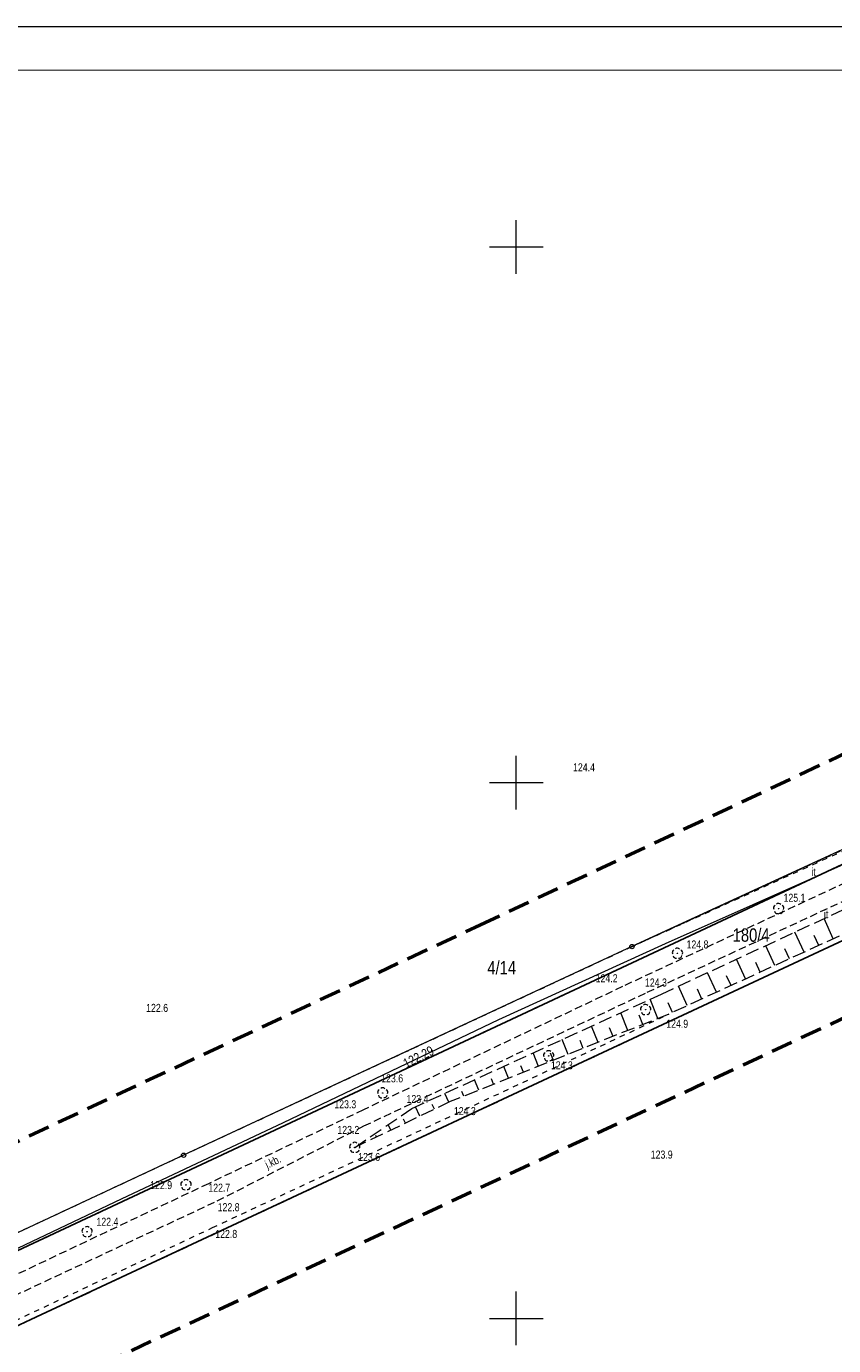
# Model space of a CAD drawing. Header units: metres. Extents: x 6443052 to 6445155, y 6013553 to 6014840.
# Tile 16 of 36: x 6443609 to 6443759, y 6013895 to 6014141. Entities that reach past the tile are written whole.
import ezdxf
from ezdxf.enums import TextEntityAlignment as Align

# ---------------------------------------------------------------- set-up
doc = ezdxf.new("R2010")
doc.units = ezdxf.units.M
doc.header["$MEASUREMENT"] = 0
for name, pattern in [('L_0_03', [2, 1, -1]), ('L_0_05', [3.5, 2.5, -1]), ('L_0_06', [4, 3, -1]), ('L_0_0C', [6, 4, -2]), ('L_0_56', [2.1, 1.4, -0.7]), ('L_0_AD', [0])]:
    doc.linetypes.add(name, pattern=pattern)
doc.layers.get('0').update_dxf_attribs({"linetype": 'CONTINUOUS', "lineweight": 18})
for name, color, linetype, lineweight in [('203_punkt_graniczny', 7, 'CONTINUOUS', 18), ('211_numer_dzialki_ewidencyjnej', 96, 'CONTINUOUS', 18), ('217_kontur_klasyfikacyjny', 3, 'L_0_06', 18), ('218_kontur_uzytku_gruntowego', 3, 'L_0_06', 18), ('219_dzialka_ewidencyjna', 96, 'CONTINUOUS', 25), ('luk_G_DRO', 7, 'L_0_56', 18), ('luk_G_SIE_W', 5, 'CONTINUOUS', 18), ('luk_G_SKA', 7, 'L_0_05', 18), ('Ramka_wewn_1_i_opis', 7, 'CONTINUOUS', 18), ('siatka', 7, 'CONTINUOUS', 18), ('srednie_nap_pomiar', 1, 'L_0_AD', 18), ('uzytek_pomiar', 7, 'L_0_03', 18), ('Uzytki_gruntowe_POMIOERZONE', 7, 'L_0_03', 18), ('wys_odzysk', 7, 'CONTINUOUS', 18), ('ZAKRES', 212, 'L_0_0C', 50)]:
    doc.layers.add(name, color=color, linetype=linetype, lineweight=lineweight)
doc.layers.add('ramka_zewn', color=212, linetype='CONTINUOUS', lineweight=18, plot=False)
doc.styles.add('Arial CE', font='Arial CE.ttf')
doc.linetypes.add('L_0_AD_SHX_E', pattern='A,0,-1.2,-2.4,-2.4,-2.4,-2.4,-2.4,[17,STARKOWO_STARKÓWKO.shx,S=0.1,R=0,X=0,Y=0],-2.4,[18,STARKOWO_STARKÓWKO.shx,S=0.1,R=0,X=0,Y=0],-2.4,[19,STARKOWO_STARKÓWKO.shx,S=0.1,R=0,X=0,Y=0],-2.4,-2.4,-1.2', length=24)
doc.linetypes.add('L_0_AD_SHX_S', pattern='A,0,-1.2,-2.4,-2.4,[13,STARKOWO_STARKÓWKO.shx,S=0.1,R=0,X=0,Y=0],-2.4,[14,STARKOWO_STARKÓWKO.shx,S=0.1,R=0,X=0,Y=0],-2.4,[15,STARKOWO_STARKÓWKO.shx,S=0.1,R=0,X=0,Y=0],-2.4,[16,STARKOWO_STARKÓWKO.shx,S=0.1,R=0,X=0,Y=0],-2.4,-2.4,-2.4,-2.4,-1.2', length=24)

msp = doc.modelspace()

# ---------------------------------------------------------------- hatches: boundary and pattern name
at = {"layer": '203_punkt_graniczny', "linetype": 'Continuous', "lineweight": 18}
msp.add_hatch(color=256, dxfattribs=at).paths.add_polyline_path([(6443610.45, 6013900.21, 1), (6443610.45, 6013900.3, 1)])

# ---------------------------------------------------------------- linework, layer by layer
at = {"layer": '203_punkt_graniczny', "lineweight": 18}
msp.add_circle((6443610.45, 6013900.26), 0.045, dxfattribs=at)
at = {"layer": '217_kontur_klasyfikacyjny', "lineweight": 18}
msp.add_line((6443610.45, 6013900.26), (6443385.11, 6013795.56), dxfattribs=at)
at = {"layer": '218_kontur_uzytku_gruntowego', "lineweight": 18}
for p, q in [((6443385.11, 6013795.56), (6443610.45, 6013900.26)), ((6443610.45, 6013900.26), (6443385.11, 6013795.56))]:
    msp.add_line(p, q, dxfattribs=at)
at = {"layer": '219_dzialka_ewidencyjna', "linetype": 'Continuous', "lineweight": 25}
msp.add_line((6443610.45, 6013900.26), (6443385.11, 6013795.56), dxfattribs=at)
at = {"layer": 'luk_G_SKA', "linetype": 'Continuous', "lineweight": 13}
for p, q in [((6443759.19, 6013970.85), (6443757.47, 6013974.62)), ((6443759.19, 6013970.85), (6443757.47, 6013974.62)), ((6443753.74, 6013968.36), (6443752.03, 6013972.09)), ((6443753.74, 6013968.36), (6443752.03, 6013972.09)), ((6443756.47, 6013969.6), (6443755.61, 6013971.48)), ((6443756.47, 6013969.6), (6443755.61, 6013971.48)), ((6443748.28, 6013965.86), (6443746.58, 6013969.56)), ((6443748.28, 6013965.86), (6443746.58, 6013969.56)), ((6443751.01, 6013967.11), (6443750.16, 6013968.97)), ((6443751.01, 6013967.11), (6443750.16, 6013968.97)), ((6443742.82, 6013963.36), (6443741.14, 6013967.04)), ((6443742.82, 6013963.36), (6443741.14, 6013967.04)), ((6443745.55, 6013964.61), (6443744.71, 6013966.45)), ((6443745.55, 6013964.61), (6443744.71, 6013966.45)), ((6443737.37, 6013960.86), (6443735.7, 6013964.51)), ((6443737.37, 6013960.86), (6443735.7, 6013964.51)), ((6443740.1, 6013962.11), (6443739.26, 6013963.94)), ((6443740.1, 6013962.11), (6443739.26, 6013963.94)), ((6443731.91, 6013958.37), (6443730.26, 6013961.98)), ((6443731.91, 6013958.37), (6443730.26, 6013961.98)), ((6443734.64, 6013959.61), (6443733.81, 6013961.43)), ((6443734.64, 6013959.61), (6443733.81, 6013961.43)), ((6443729.18, 6013957.12), (6443728.36, 6013958.92)), ((6443729.18, 6013957.12), (6443728.36, 6013958.92)), ((6443720.84, 6013953.74), (6443719.52, 6013957.05)), ((6443720.84, 6013953.74), (6443719.52, 6013957.05)), ((6443715.27, 6013951.51), (6443714.06, 6013954.54)), ((6443715.27, 6013951.51), (6443714.06, 6013954.54)), ((6443718.06, 6013952.62), (6443717.42, 6013954.21)), ((6443718.06, 6013952.62), (6443717.42, 6013954.21)), ((6443709.7, 6013949.28), (6443708.59, 6013952.04)), ((6443709.7, 6013949.28), (6443708.59, 6013952.04)), ((6443712.49, 6013950.39), (6443711.91, 6013951.84)), ((6443712.49, 6013950.39), (6443711.91, 6013951.84)), ((6443698.56, 6013944.81), (6443697.67, 6013947.04)), ((6443698.56, 6013944.81), (6443697.67, 6013947.04)), ((6443701.35, 6013945.93), (6443700.87, 6013947.11)), ((6443701.35, 6013945.93), (6443700.87, 6013947.11)), ((6443692.99, 6013942.58), (6443692.21, 6013944.53)), ((6443692.99, 6013942.58), (6443692.21, 6013944.53)), ((6443695.77, 6013943.7), (6443695.36, 6013944.74)), ((6443695.77, 6013943.7), (6443695.36, 6013944.74)), ((6443687.43, 6013940.34), (6443686.64, 6013941.98)), ((6443687.43, 6013940.34), (6443686.64, 6013941.98)), ((6443690.2, 6013941.47), (6443689.84, 6013942.37)), ((6443690.2, 6013941.47), (6443689.84, 6013942.37)), ((6443682.01, 6013937.74), (6443681.18, 6013939.48)), ((6443682.01, 6013937.74), (6443681.18, 6013939.48)), ((6443684.72, 6013939.04), (6443684.31, 6013939.89)), ((6443684.72, 6013939.04), (6443684.31, 6013939.89)), ((6443676.6, 6013935.15), (6443676.11, 6013936.18)), ((6443676.6, 6013935.15), (6443676.11, 6013936.18)), ((6443679.31, 6013936.44), (6443678.96, 6013937.16)), ((6443679.31, 6013936.44), (6443678.96, 6013937.16)), ((6443673.9, 6013933.85), (6443673.75, 6013934.16)), ((6443673.9, 6013933.85), (6443673.75, 6013934.16))]:
    msp.add_line(p, q, dxfattribs=at)
at = {"layer": 'Ramka_wewn_1_i_opis', "linetype": 'Continuous', "lineweight": 18}
msp.add_line((6443058.7, 6014133.4), (6443879.5, 6014132.9), dxfattribs=at)
at = {"layer": 'ramka_zewn', "linetype": 'Continuous', "lineweight": 13}
msp.add_line((6443051.83, 6014141.16), (6443886.9, 6014141.16), dxfattribs=at)
at = {"layer": 'siatka', "color": 7, "linetype": 'Continuous', "lineweight": 13}
for p, q in [((6443700, 6014095), (6443700, 6014105)), ((6443695, 6014100), (6443705, 6014100)), ((6443700, 6013995), (6443700, 6014005)), ((6443695, 6014000), (6443705, 6014000)), ((6443700, 6013895), (6443700, 6013905)), ((6443695, 6013900), (6443705, 6013900))]:
    msp.add_line(p, q, dxfattribs=at)

# ---------------------------------------------------------------- texts
at = {"layer": '211_numer_dzialki_ewidencyjnej', "style": 'Arial CE', "width": 0.79}
for s, p in [('180/4', (6443740.4, 6013972.8)), ('4/14', (6443694.6, 6013966.7))]:
    msp.add_text(s, height=2.5, dxfattribs=at).set_placement(p, align=Align.TOP_LEFT)
at = {"layer": 'luk_G_DRO', "style": 'Arial CE', "width": 0.78}
msp.add_text('j.kb.', height=1.5, rotation=24.7, dxfattribs=at).set_placement((6443652.9, 6013929.3), align=Align.TOP_LEFT)
at = {"layer": 'luk_G_SIE_W', "style": 'Arial CE', "width": 0.78}
msp.add_text('122.29', height=1.8, rotation=26.7, dxfattribs=at).set_placement((6443678.66, 6013948.26), align=Align.TOP_LEFT)
at = {"layer": 'uzytek_pomiar', "style": 'Arial CE', "width": 0.83}
for p in [(6443755.07, 6013984.09), (6443757.41, 6013976.21)]:
    msp.add_text('it', height=1.5, dxfattribs=at).set_placement(p, align=Align.TOP_LEFT)
at = {"layer": 'wys_odzysk', "style": 'Arial CE', "width": 0.78}
for s, p in [('124.4', (6443710.6, 6014003.6)), ('124.4', (6443710.6, 6014003.6)), ('125.1', (6443749.9, 6013979.26)), ('125.1', (6443749.9, 6013979.26)), ('124.8', (6443731.79, 6013970.54)), ('124.8', (6443731.79, 6013970.54)), ('124.2', (6443714.83, 6013964.23)), ('124.2', (6443714.83, 6013964.23)), ('124.3', (6443724.03, 6013963.44)), ('124.3', (6443724.03, 6013963.44)), ('122.6', (6443630.9, 6013958.7)), ('122.6', (6443630.9, 6013958.7)), ('124.9', (6443728, 6013955.74)), ('124.9', (6443728, 6013955.74)), ('124.3', (6443706.46, 6013947.98)), ('124.3', (6443706.46, 6013947.98)), ('123.6', (6443674.78, 6013945.55)), ('123.6', (6443674.78, 6013945.55)), ('123.4', (6443679.51, 6013941.7)), ('123.4', (6443679.51, 6013941.7)), ('123.3', (6443666.03, 6013940.71)), ('123.3', (6443666.03, 6013940.71)), ('124.3', (6443688.35, 6013939.44)), ('124.3', (6443688.35, 6013939.44)), ('123.2', (6443666.6, 6013935.92)), ('123.2', (6443666.6, 6013935.92)), ('123.9', (6443725.11, 6013931.32)), ('123.9', (6443725.11, 6013931.32)), ('123.6', (6443670.48, 6013930.87)), ('123.6', (6443670.48, 6013930.87)), ('122.9', (6443631.65, 6013925.63)), ('122.9', (6443631.65, 6013925.63)), ('122.7', (6443642.51, 6013925.14)), ('122.7', (6443642.51, 6013925.14)), ('122.8', (6443644.25, 6013921.5)), ('122.8', (6443644.25, 6013921.5)), ('122.4', (6443621.62, 6013918.78)), ('122.4', (6443621.62, 6013918.78)), ('122.8', (6443643.8, 6013916.51)), ('122.8', (6443643.8, 6013916.51))]:
    msp.add_text(s, height=1.5, dxfattribs=at).set_placement(p, align=Align.TOP_LEFT)

# ---------------------------------------------------------------- wipeouts: each hides what was drawn before it
at = {"color": 0, "linetype": 'Continuous', "lineweight": 13}
for points in [[(6443721.6, 6013969), (6443721.8, 6013969.05), (6443721.95, 6013969.2), (6443722, 6013969.4), (6443721.95, 6013969.6), (6443721.8, 6013969.75), (6443721.6, 6013969.8), (6443721.4, 6013969.75), (6443721.25, 6013969.6), (6443721.2, 6013969.4), (6443721.25, 6013969.2), (6443721.4, 6013969.05)], [(6443637.88, 6013930.04), (6443638.08, 6013930.09), (6443638.23, 6013930.24), (6443638.28, 6013930.44), (6443638.23, 6013930.64), (6443638.08, 6013930.79), (6443637.88, 6013930.84), (6443637.68, 6013930.79), (6443637.53, 6013930.64), (6443637.48, 6013930.44), (6443637.53, 6013930.24), (6443637.68, 6013930.09)]]:
    msp.add_wipeout(points, dxfattribs=at)
at = {"color": 0, "linetype": 'Continuous', "lineweight": 18}
for points in [[(6443724.16, 6013956.61), (6443724.67, 6013956.75), (6443725.04, 6013957.12), (6443725.18, 6013957.62), (6443725.04, 6013958.13), (6443724.67, 6013958.5), (6443724.16, 6013958.64), (6443723.66, 6013958.5), (6443723.29, 6013958.13), (6443723.15, 6013957.62), (6443723.29, 6013957.12), (6443723.66, 6013956.75)], [(6443638.33, 6013923.89), (6443638.83, 6013924.03), (6443639.21, 6013924.4), (6443639.34, 6013924.91), (6443639.21, 6013925.41), (6443638.83, 6013925.78), (6443638.33, 6013925.92), (6443637.82, 6013925.78), (6443637.45, 6013925.41), (6443637.32, 6013924.91), (6443637.45, 6013924.4), (6443637.82, 6013924.03)]]:
    msp.add_wipeout(points, dxfattribs=at)

# ---------------------------------------------------------------- next in the draw order: hatches: boundary and pattern name
at = {"linetype": 'Continuous', "lineweight": 18}
for points in [[(6443724.16, 6013957.57, 1), (6443724.16, 6013957.68, 1)], [(6443638.33, 6013924.85, 1), (6443638.33, 6013924.96, 1)]]:
    msp.add_hatch(color=0, dxfattribs=at).paths.add_polyline_path(points)

# ---------------------------------------------------------------- next in the draw order: linework, layer by layer
at = {"color": 0, "linetype": 'Continuous', "lineweight": 13}
for centre in [(6443721.6, 6013969.4), (6443637.88, 6013930.44)]:
    msp.add_circle(centre, 0.4, dxfattribs=at)
at = {"color": 0, "linetype": 'Continuous', "lineweight": 18}
for centre in [(6443724.16, 6013957.62), (6443638.33, 6013924.91)]:
    msp.add_circle(centre, 0.0566, dxfattribs=at)
for centre, radius, start, end in [((6443724.16, 6013958.06), 0.54, 41.9872, 135), ((6443723.68, 6013957.78), 0.48, 112.249, 214.992), ((6443723.9, 6013957.26), 0.54, 188.427, 280.4915), ((6443724.48, 6013957.22), 0.48, 255.9638, 357.6141), ((6443724.64, 6013957.76), 0.5, 328.2405, 68.6294), ((6443637.85, 6013925.07), 0.48, 112.249, 214.992), ((6443638.07, 6013924.55), 0.54, 188.427, 280.4915), ((6443638.33, 6013925.35), 0.54, 41.9872, 135), ((6443638.65, 6013924.51), 0.48, 255.9638, 357.6141), ((6443638.81, 6013925.05), 0.5, 328.2405, 68.6294)]:
    msp.add_arc(centre, radius, start, end, dxfattribs=at)
at = {"layer": 'luk_G_SIE_W', "linetype": 'Continuous', "lineweight": 18}
msp.add_line((6443626.27, 6013922.29), (6443656.57, 6013936.57), dxfattribs=at)
msp.add_line((6443626.27, 6013922.29), (6443656.57, 6013936.57), dxfattribs=at)
at = {"layer": 'luk_G_SKA', "linetype": 'Continuous', "lineweight": 13}
for p, q in [((6443726.41, 6013955.97), (6443724.98, 6013959.55)), ((6443726.41, 6013955.97), (6443724.98, 6013959.55)), ((6443723.63, 6013954.85), (6443722.94, 6013956.57)), ((6443723.63, 6013954.85), (6443722.94, 6013956.57))]:
    msp.add_line(p, q, dxfattribs=at)

# ---------------------------------------------------------------- next in the draw order: wipeouts: each hides what was drawn before it
at = {"color": 0, "linetype": 'Continuous', "lineweight": 18}
for points in [[(6443748.98, 6013975.46), (6443749.48, 6013975.6), (6443749.85, 6013975.97), (6443749.99, 6013976.47), (6443749.85, 6013976.98), (6443749.48, 6013977.35), (6443748.98, 6013977.49), (6443748.47, 6013977.35), (6443748.1, 6013976.98), (6443747.96, 6013976.47), (6443748.1, 6013975.97), (6443748.47, 6013975.6)], [(6443730.09, 6013967.12), (6443730.59, 6013967.25), (6443730.97, 6013967.62), (6443731.1, 6013968.13), (6443730.97, 6013968.64), (6443730.59, 6013969.01), (6443730.09, 6013969.14), (6443729.58, 6013969.01), (6443729.21, 6013968.64), (6443729.08, 6013968.13), (6443729.21, 6013967.62), (6443729.58, 6013967.25)], [(6443706.05, 6013947.97), (6443706.56, 6013948.11), (6443706.93, 6013948.48), (6443707.06, 6013948.98), (6443706.93, 6013949.49), (6443706.56, 6013949.86), (6443706.05, 6013950), (6443705.54, 6013949.86), (6443705.17, 6013949.49), (6443705.04, 6013948.98), (6443705.17, 6013948.48), (6443705.54, 6013948.11)], [(6443675.07, 6013941.06), (6443675.58, 6013941.19), (6443675.95, 6013941.56), (6443676.08, 6013942.07), (6443675.95, 6013942.58), (6443675.58, 6013942.95), (6443675.07, 6013943.08), (6443674.57, 6013942.95), (6443674.19, 6013942.58), (6443674.06, 6013942.07), (6443674.19, 6013941.56), (6443674.57, 6013941.19)], [(6443669.84, 6013930.89), (6443670.35, 6013931.02), (6443670.72, 6013931.39), (6443670.85, 6013931.9), (6443670.72, 6013932.41), (6443670.35, 6013932.78), (6443669.84, 6013932.91), (6443669.33, 6013932.78), (6443668.96, 6013932.41), (6443668.83, 6013931.9), (6443668.96, 6013931.39), (6443669.33, 6013931.02)], [(6443619.87, 6013915.16), (6443620.38, 6013915.3), (6443620.75, 6013915.67), (6443620.88, 6013916.17), (6443620.75, 6013916.68), (6443620.38, 6013917.05), (6443619.87, 6013917.19), (6443619.37, 6013917.05), (6443618.99, 6013916.68), (6443618.86, 6013916.17), (6443618.99, 6013915.67), (6443619.37, 6013915.3)]]:
    msp.add_wipeout(points, dxfattribs=at)

# ---------------------------------------------------------------- next in the draw order: hatches: boundary and pattern name
at = {"linetype": 'Continuous', "lineweight": 18}
for points in [[(6443748.98, 6013976.42, 1), (6443748.98, 6013976.53, 1)], [(6443730.09, 6013968.07, 1), (6443730.09, 6013968.19, 1)], [(6443706.05, 6013948.93, 1), (6443706.05, 6013949.04, 1)], [(6443675.07, 6013942.01, 1), (6443675.07, 6013942.13, 1)], [(6443669.84, 6013931.84, 1), (6443669.84, 6013931.96, 1)], [(6443619.87, 6013916.12, 1), (6443619.87, 6013916.23, 1)]]:
    msp.add_hatch(color=0, dxfattribs=at).paths.add_polyline_path(points)

# ---------------------------------------------------------------- next in the draw order: linework, layer by layer
at = {"color": 0, "linetype": 'Continuous', "lineweight": 18}
for centre in [(6443748.98, 6013976.47), (6443730.09, 6013968.13), (6443706.05, 6013948.98), (6443675.07, 6013942.07), (6443669.84, 6013931.9), (6443619.87, 6013916.17)]:
    msp.add_circle(centre, 0.0566, dxfattribs=at)
for centre, radius, start, end in [((6443748.5, 6013976.63), 0.48, 112.249, 214.992), ((6443748.72, 6013976.11), 0.54, 188.427, 280.4915), ((6443748.98, 6013976.91), 0.54, 41.9872, 135), ((6443749.3, 6013976.07), 0.48, 255.9638, 357.6141), ((6443749.46, 6013976.61), 0.5, 328.2405, 68.6294), ((6443729.61, 6013968.29), 0.48, 112.249, 214.992), ((6443730.09, 6013968.57), 0.54, 41.9872, 135), ((6443730.57, 6013968.27), 0.5, 328.2405, 68.6294), ((6443729.83, 6013967.77), 0.54, 188.427, 280.4915), ((6443730.41, 6013967.73), 0.48, 255.9638, 357.6141), ((6443705.57, 6013949.14), 0.48, 112.249, 214.992), ((6443705.79, 6013948.62), 0.54, 188.427, 280.4915), ((6443706.05, 6013949.42), 0.54, 41.9872, 135), ((6443706.37, 6013948.58), 0.48, 255.9638, 357.6141), ((6443706.53, 6013949.12), 0.5, 328.2405, 68.6294), ((6443674.59, 6013942.23), 0.48, 112.249, 214.992), ((6443674.81, 6013941.71), 0.54, 188.427, 280.4915), ((6443675.07, 6013942.51), 0.54, 41.9872, 135), ((6443675.39, 6013941.67), 0.48, 255.9638, 357.6141), ((6443675.55, 6013942.21), 0.5, 328.2405, 68.6294), ((6443669.36, 6013932.06), 0.48, 112.249, 214.992), ((6443669.58, 6013931.54), 0.54, 188.427, 280.4915), ((6443669.84, 6013932.34), 0.54, 41.9872, 135), ((6443670.16, 6013931.5), 0.48, 255.9638, 357.6141), ((6443670.32, 6013932.04), 0.5, 328.2405, 68.6294), ((6443619.39, 6013916.33), 0.48, 112.249, 214.992), ((6443619.87, 6013916.61), 0.54, 41.9872, 135), ((6443620.35, 6013916.31), 0.5, 328.2405, 68.6294), ((6443619.61, 6013915.81), 0.54, 188.427, 280.4915), ((6443620.19, 6013915.77), 0.48, 255.9638, 357.6141)]:
    msp.add_arc(centre, radius, start, end, dxfattribs=at)
at = {"layer": '217_kontur_klasyfikacyjny', "lineweight": 18}
for p, q in [((6443604.96, 6013911.73), (6443794.3, 6014000.41)), ((6443799.96, 6013988.73), (6443610.45, 6013900.26))]:
    msp.add_line(p, q, dxfattribs=at)
at = {"layer": '218_kontur_uzytku_gruntowego', "lineweight": 18}
for p, q in [((6443794.3, 6014000.41), (6443604.96, 6013911.73)), ((6443604.96, 6013911.73), (6443794.3, 6014000.41)), ((6443610.45, 6013900.26), (6443799.96, 6013988.73)), ((6443799.96, 6013988.73), (6443610.45, 6013900.26))]:
    msp.add_line(p, q, dxfattribs=at)
at = {"layer": '219_dzialka_ewidencyjna', "linetype": 'Continuous', "lineweight": 25}
for p, q in [((6443794.3, 6014000.41), (6443604.96, 6013911.73)), ((6443799.96, 6013988.73), (6443610.45, 6013900.26))]:
    msp.add_line(p, q, dxfattribs=at)
at = {"layer": 'luk_G_DRO', "lineweight": 18}
for p, q in [((6443805.29, 6014001.75), (6443719.81, 6013961.92)), ((6443805.29, 6014001.75), (6443719.81, 6013961.92)), ((6443724.46, 6013960.86), (6443804.99, 6013998.34)), ((6443724.46, 6013960.86), (6443804.99, 6013998.34)), ((6443719.81, 6013961.92), (6443671.46, 6013938.92)), ((6443719.81, 6013961.92), (6443671.46, 6013938.92)), ((6443671.56, 6013935.91), (6443724.46, 6013960.86)), ((6443671.56, 6013935.91), (6443724.46, 6013960.86)), ((6443671.46, 6013938.92), (6443642.51, 6013925.14)), ((6443671.46, 6013938.92), (6443642.51, 6013925.14)), ((6443644.14, 6013921.91), (6443671.56, 6013935.91)), ((6443644.14, 6013921.91), (6443671.56, 6013935.91)), ((6443642.51, 6013925.14), (6443589.72, 6013900.13)), ((6443642.51, 6013925.14), (6443589.72, 6013900.13)), ((6443591.03, 6013897.11), (6443644.14, 6013921.91)), ((6443591.03, 6013897.11), (6443644.14, 6013921.91))]:
    msp.add_line(p, q, dxfattribs=at)
at = {"layer": 'luk_G_SIE_W', "linetype": 'Continuous', "lineweight": 18}
for p, q in [((6443727.86, 6013969.98), (6443760.57, 6013984.52)), ((6443727.86, 6013969.98), (6443760.57, 6013984.52)), ((6443696.75, 6013955.81), (6443727.86, 6013969.98)), ((6443696.75, 6013955.81), (6443727.86, 6013969.98)), ((6443656.57, 6013936.57), (6443696.75, 6013955.81)), ((6443656.57, 6013936.57), (6443696.75, 6013955.81)), ((6443583.67, 6013902.09), (6443626.27, 6013922.29)), ((6443583.67, 6013902.09), (6443626.27, 6013922.29))]:
    msp.add_line(p, q, dxfattribs=at)
at = {"layer": 'luk_G_SKA', "lineweight": 18}
for p, q in [((6443727.11, 6013960.53), (6443774.51, 6013982.53)), ((6443727.11, 6013960.53), (6443774.51, 6013982.53)), ((6443779.37, 6013980.09), (6443728.48, 6013956.8)), ((6443779.37, 6013980.09), (6443728.48, 6013956.8)), ((6443680.51, 6013939.18), (6443727.11, 6013960.53)), ((6443680.51, 6013939.18), (6443727.11, 6013960.53)), ((6443728.48, 6013956.8), (6443687.65, 6013940.45)), ((6443728.48, 6013956.8), (6443687.65, 6013940.45)), ((6443687.65, 6013940.45), (6443669.84, 6013931.9)), ((6443687.65, 6013940.45), (6443669.84, 6013931.9)), ((6443669.84, 6013931.9), (6443680.51, 6013939.18)), ((6443669.84, 6013931.9), (6443680.51, 6013939.18))]:
    msp.add_line(p, q, dxfattribs=at)
at = {"layer": 'luk_G_SKA', "linetype": 'Continuous', "lineweight": 13}
for p, q in [((6443704.13, 6013947.04), (6443703.13, 6013949.54)), ((6443704.13, 6013947.04), (6443703.13, 6013949.54)), ((6443706.92, 6013948.16), (6443706.39, 6013949.47)), ((6443706.92, 6013948.16), (6443706.39, 6013949.47)), ((6443671.19, 6013932.55), (6443671.09, 6013932.76)), ((6443671.19, 6013932.55), (6443671.09, 6013932.76))]:
    msp.add_line(p, q, dxfattribs=at)
at = {"layer": 'srednie_nap_pomiar', "linetype": 'Continuous'}
for p, q in [((6443804.35, 6014007.52), (6443721.6, 6013969.4)), ((6443721.6, 6013969.4), (6443637.88, 6013930.44)), ((6443637.88, 6013930.44), (6443554.83, 6013891.74))]:
    msp.add_line(p, q, dxfattribs=at)
at = {"layer": 'srednie_nap_pomiar', "linetype": 'L_0_AD_SHX_E'}
for p, q in [((6443762.98, 6013988.46), (6443721.6, 6013969.4)), ((6443679.74, 6013949.92), (6443637.88, 6013930.44))]:
    msp.add_line(p, q, dxfattribs=at)
at = {"layer": 'srednie_nap_pomiar', "linetype": 'L_0_AD_SHX_S'}
for p, q in [((6443721.6, 6013969.4), (6443679.74, 6013949.92)), ((6443637.88, 6013930.44), (6443596.35, 6013911.09))]:
    msp.add_line(p, q, dxfattribs=at)
at = {"layer": 'Uzytki_gruntowe_POMIOERZONE', "lineweight": 18}
for p, q in [((6443849.09, 6014027.09), (6443721.57, 6013969.36)), ((6443804.1, 6014007.2), (6443721.57, 6013969.36)), ((6443721.57, 6013969.36), (6443637.88, 6013930.45)), ((6443721.57, 6013969.36), (6443637.88, 6013930.45)), ((6443643.28, 6013916.93), (6443728.48, 6013956.8)), ((6443643.28, 6013916.93), (6443728.48, 6013956.8)), ((6443637.88, 6013930.45), (6443554.76, 6013891.66)), ((6443637.88, 6013930.45), (6443554.76, 6013891.66)), ((6443559.38, 6013877.38), (6443643.28, 6013916.93)), ((6443559.38, 6013877.38), (6443643.28, 6013916.93))]:
    msp.add_line(p, q, dxfattribs=at)
at = {"layer": 'ZAKRES', "lineweight": 50}
for p, q in [((6443693.24, 6013973.45), (6443999.45, 6014117.38)), ((6443925.37, 6014032.72), (6443488.63, 6013828.81)), ((6443255.8, 6013768.84), (6443693.24, 6013973.45))]:
    msp.add_line(p, q, dxfattribs=at)

doc.saveas('drawing.dxf')
